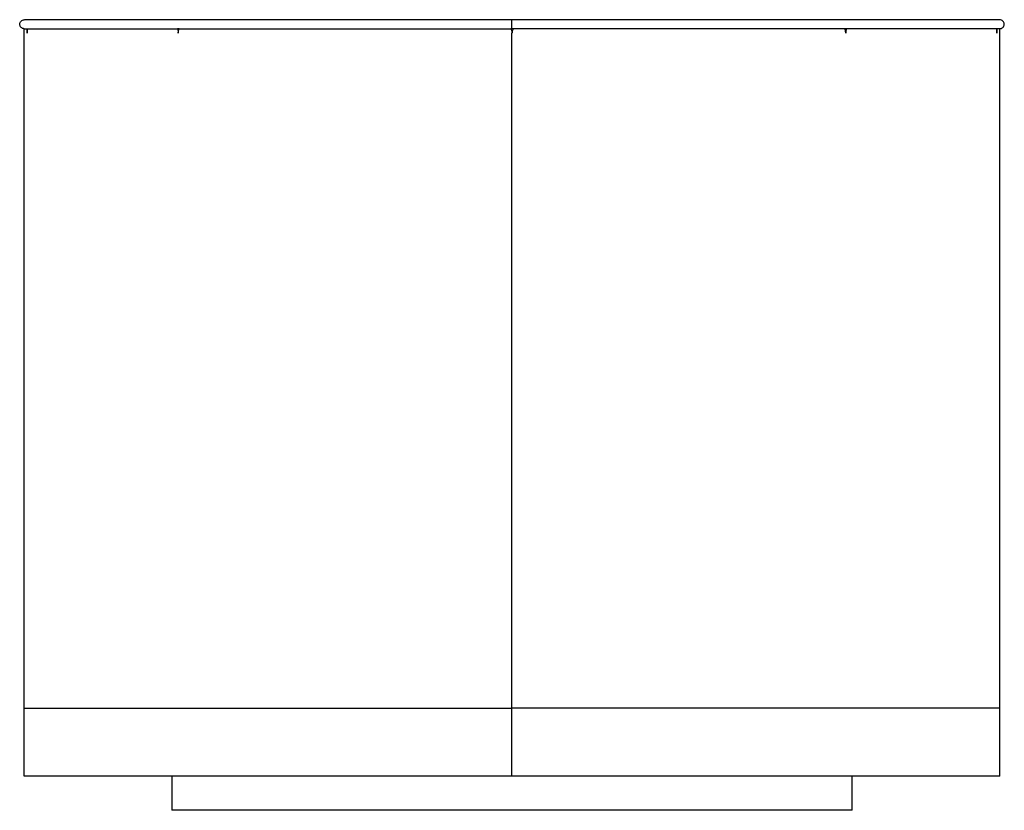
# Paper-space layout '_Back' of a CAD drawing. Header units: millimetres. Extents: x -434 to 434, y 6 to 704.
import ezdxf

# ---------------------------------------------------------------- set-up
doc = ezdxf.new("R2010")
doc.units = ezdxf.units.MM

psp = doc.layouts.new('_Back')

# ---------------------------------------------------------------- linework, layer by layer
at = {"color": 7, "linetype": 'Continuous', "lineweight": 25}
for p, q in [((-430, 36.47), (-430, 696)), ((430, 36.47), (430, 696)), ((0, 36.47), (0, 692)), ((-300, 36.47), (-300, 6.47)), ((300, 6.47), (300, 36.47)), ((300, 6.47), (-300, 6.47))]:
    psp.add_line(p, q, dxfattribs=at)
for points, knots in [([(-430, 696), (-430.52, 696), (-431.05, 696.1), (-432.01, 696.5), (-432.46, 696.8), (-433.2, 697.54), (-433.5, 697.99), (-433.9, 698.95), (-434, 699.48), (-434, 700.52), (-433.9, 701.05), (-433.5, 702.01), (-433.2, 702.46), (-432.46, 703.2), (-432.01, 703.5), (-431.05, 703.9), (-430.52, 704), (-430, 704)], [0, 0, 0, 0, 0.125, 0.125, 0.25, 0.25, 0.375, 0.375, 0.5, 0.5, 0.625, 0.625, 0.75, 0.75, 0.875, 0.875, 1, 1, 1, 1]), ([(0, 704), (-7.98, 704), (-23.77, 704), (-47.16, 704), (-69.97, 704), (-92.19, 704), (-113.81, 704), (-134.42, 704), (-154.04, 704), (-172.69, 704), (-190.76, 704), (-208.22, 704), (-225.41, 704), (-242.25, 704), (-258.69, 704), (-274.39, 704), (-289.31, 704), (-303.44, 704), (-317.56, 704), (-331.48, 704), (-345, 704), (-357.37, 704), (-368.39, 704), (-378.15, 704), (-386.73, 704), (-394.31, 704), (-400.94, 704), (-406.68, 704), (-411.86, 704), (-416.39, 704), (-420.21, 704), (-423.18, 704), (-425.74, 704), (-427.7, 704), (-428.97, 704), (-429.58, 704), (-429.72, 704), (-429.78, 704)], [0, 0, 0, 0, 0.031462, 0.062239, 0.092399, 0.122013, 0.15114, 0.179835, 0.20654, 0.23294, 0.25906, 0.284924, 0.310546, 0.337468, 0.364135, 0.390549, 0.416707, 0.442602, 0.468227, 0.498073, 0.527522, 0.556564, 0.585193, 0.612029, 0.638519, 0.66467, 0.690498, 0.716038, 0.741317, 0.770798, 0.799971, 0.828863, 0.857491, 0.897941, 0.937872, 0.977277, 1, 1, 1, 1]), ([(0, 696), (0, 696), (0, 696.1), (0, 696.5), (0, 696.8), (0, 697.54), (0, 697.99), (0, 698.95), (0, 699.48), (0, 700.52), (0, 701.05), (0, 702.01), (0, 702.46), (0, 703.2), (0, 703.5), (0, 703.9), (0, 704), (0, 704)], [0, 0, 0, 0, 0.125, 0.125, 0.25, 0.25, 0.375, 0.375, 0.5, 0.5, 0.625, 0.625, 0.75, 0.75, 0.875, 0.875, 1, 1, 1, 1]), ([(429.8, 704), (429.78, 704), (429.71, 704), (429.41, 704), (428.76, 704), (427.69, 704), (426.05, 704), (423.68, 704), (420.65, 704), (417.03, 704), (412.96, 704), (408.05, 704), (402.23, 704), (395.43, 704), (387.58, 704), (378.64, 704), (368.52, 704), (357.16, 704), (344.53, 704), (330.71, 704), (315.7, 704), (300.69, 704), (285.96, 704), (271.74, 704), (256.85, 704), (241.29, 704), (224.74, 704), (207.19, 704), (188.6, 704), (169.34, 704), (149.43, 704), (128.87, 704), (108.1, 704), (87.17, 704), (66.12, 704), (44.54, 704), (22.44, 704), (7.53, 704), (0, 704)], [0, 0, 0, 0, 0.006762, 0.037889, 0.069354, 0.101151, 0.133276, 0.165731, 0.198526, 0.224548, 0.25081, 0.277332, 0.304142, 0.331266, 0.358738, 0.386582, 0.414808, 0.44396, 0.473544, 0.503547, 0.533958, 0.56477, 0.589251, 0.613963, 0.6389, 0.664064, 0.689455, 0.716638, 0.744092, 0.771838, 0.799903, 0.828321, 0.857134, 0.88471, 0.91273, 0.941246, 0.970317, 1, 1, 1, 1]), ([(430, 696), (430.52, 696), (431.05, 696.1), (432.01, 696.5), (432.46, 696.8), (433.2, 697.54), (433.49, 697.99), (433.9, 698.95), (434, 699.48), (434, 700.52), (433.9, 701.05), (433.49, 702.01), (433.2, 702.46), (432.46, 703.2), (432.01, 703.5), (431.05, 703.9), (430.52, 704), (430, 704)], [0, 0, 0, 0, 0.125, 0.125, 0.25, 0.25, 0.375, 0.375, 0.5, 0.5, 0.625, 0.625, 0.75, 0.75, 0.875, 0.875, 1, 1, 1, 1]), ([(-430, 696), (-430, 696), (-429.97, 696), (-429.85, 696), (-429.74, 696), (-429.42, 696), (-429.19, 696), (-428.53, 696), (-428.09, 696), (-427.51, 696)], [0, 0, 0, 0, 0.25, 0.25, 0.5, 0.5, 0.75, 0.75, 1, 1, 1, 1]), ([(-427.51, 696), (-427.49, 695.4), (-427.47, 694.75), (-427.45, 693.4), (-427.45, 692.7), (-427.45, 692)], [0, 0, 0, 0, 0.5, 0.5, 1, 1, 1, 1]), ([(-427.45, 692), (-427.45, 692.7), (-427.44, 693.4), (-427.42, 694.75), (-427.4, 695.4), (-427.38, 696)], [0, 0, 0, 0, 0.5, 0.5, 1, 1, 1, 1]), ([(-427.38, 696), (-426.58, 696), (-425.51, 696), (-422.56, 696), (-420.68, 696), (-415.84, 696), (-412.88, 696), (-405.63, 696), (-401.33, 696), (-391.16, 696), (-385.31, 696), (-371.89, 696), (-364.34, 696), (-347.48, 696), (-338.18, 696), (-317.85, 696), (-306.83, 696), (-294.97, 696)], [0, 0, 0, 0, 0.125, 0.125, 0.25, 0.25, 0.375, 0.375, 0.5, 0.5, 0.625, 0.625, 0.75, 0.75, 0.875, 0.875, 1, 1, 1, 1]), ([(-294.97, 696), (-294.72, 695.4), (-294.53, 694.75), (-294.26, 693.39), (-294.2, 692.7), (-294.2, 692)], [0, 0, 0, 0, 0.5, 0.5, 1, 1, 1, 1]), ([(-294.2, 692), (-294.2, 692.09), (-294.2, 692.28), (-294.19, 692.56), (-294.17, 692.84), (-294.14, 693.12), (-294.11, 693.4), (-294.07, 693.68), (-294.02, 693.96), (-293.97, 694.24), (-293.91, 694.52), (-293.84, 694.79), (-293.74, 695.13), (-293.61, 695.54), (-293.48, 695.84), (-293.42, 696)], [0, 0, 0, 0, 0.066721, 0.133735, 0.201043, 0.268646, 0.336543, 0.404735, 0.473223, 0.542006, 0.611086, 0.680463, 0.750137, 0.873132, 1, 1, 1, 1]), ([(-293.42, 696), (-275.6, 696), (-255.92, 696), (-223.88, 696), (-212.78, 696), (-189.78, 696), (-177.89, 696), (-153.33, 696), (-140.67, 696), (-114.64, 696), (-101.26, 696), (-73.8, 696), (-59.73, 696), (-30.91, 696), (-16.16, 696), (-1.07, 696)], [0, 0, 0, 0, 0.25, 0.25, 0.375, 0.375, 0.5, 0.5, 0.625, 0.625, 0.75, 0.75, 0.875, 0.875, 1, 1, 1, 1]), ([(-1.12, 696.08), (-1.1, 696.05), (-1.07, 696), (-1.07, 696), (-1.07, 696)], [0, 0, 0, 0, 0.683415, 1, 1, 1, 1]), ([(-1.07, 696), (-1.03, 695.93), (-0.95, 695.78), (-0.83, 695.55), (-0.71, 695.31), (-0.61, 695.08), (-0.52, 694.84), (-0.43, 694.58), (-0.33, 694.28), (-0.23, 693.92), (-0.14, 693.52), (-0.07, 693.06), (-0.01, 692.55), (0, 692.19), (0, 692)], [0, 0, 0, 0, 0.060245, 0.121994, 0.185245, 0.25, 0.303165, 0.367927, 0.444286, 0.53224, 0.63179, 0.742934, 0.865671, 1, 1, 1, 1]), ([(1.07, 696), (1.03, 695.92), (0.94, 695.77), (0.82, 695.54), (0.71, 695.3), (0.54, 694.9), (0.33, 694.33), (0.16, 693.65), (0.06, 693.04), (0.01, 692.52), (0, 692.17), (0, 692)], [0, 0, 0, 0, 0.062523, 0.125052, 0.187655, 0.250398, 0.437746, 0.625147, 0.750181, 0.874953, 1, 1, 1, 1]), ([(293.42, 696), (275.6, 696), (255.92, 696), (223.88, 696), (212.78, 696), (189.78, 696), (177.89, 696), (153.33, 696), (140.67, 696), (114.64, 696), (101.26, 696), (73.8, 696), (59.73, 696), (30.91, 696), (16.16, 696), (1.07, 696)], [0, 0, 0, 0, 0.25, 0.25, 0.375, 0.375, 0.5, 0.5, 0.625, 0.625, 0.75, 0.75, 0.875, 0.875, 1, 1, 1, 1]), ([(294.2, 692), (294.2, 692.09), (294.2, 692.26), (294.19, 692.52), (294.17, 692.78), (294.15, 693.04), (294.12, 693.3), (294.07, 693.73), (293.96, 694.33), (293.79, 694.99), (293.6, 695.54), (293.48, 695.85), (293.42, 696)], [0, 0, 0, 0, 0.062651, 0.12517, 0.187624, 0.250082, 0.312611, 0.375278, 0.562828, 0.750437, 0.875335, 1, 1, 1, 1]), ([(294.97, 696), (294.72, 695.4), (294.53, 694.75), (294.26, 693.39), (294.2, 692.7), (294.2, 692)], [0, 0, 0, 0, 0.5, 0.5, 1, 1, 1, 1]), ([(427.38, 696), (426.58, 696), (425.51, 696), (422.56, 696), (420.68, 696), (415.84, 696), (412.88, 696), (405.63, 696), (401.33, 696), (391.16, 696), (385.31, 696), (371.89, 696), (364.34, 696), (347.48, 696), (338.18, 696), (317.85, 696), (306.83, 696), (294.97, 696)], [0, 0, 0, 0, 0.125, 0.125, 0.25, 0.25, 0.375, 0.375, 0.5, 0.5, 0.625, 0.625, 0.75, 0.75, 0.875, 0.875, 1, 1, 1, 1]), ([(427.45, 692), (427.45, 692.7), (427.44, 693.4), (427.42, 694.75), (427.4, 695.4), (427.38, 696)], [0, 0, 0, 0, 0.5, 0.5, 1, 1, 1, 1]), ([(427.51, 696), (427.49, 695.4), (427.47, 694.75), (427.45, 693.4), (427.45, 692.7), (427.45, 692)], [0, 0, 0, 0, 0.5, 0.5, 1, 1, 1, 1]), ([(430, 696), (430, 696), (429.97, 696), (429.85, 696), (429.74, 696), (429.42, 696), (429.19, 696), (428.53, 696), (428.09, 696), (427.51, 696)], [0, 0, 0, 0, 0.25, 0.25, 0.5, 0.5, 0.75, 0.75, 1, 1, 1, 1]), ([(430, 109.13), (430, 145.12), (430, 221.31), (430, 337.72), (430, 458.35), (430, 574.08), (430, 649.61), (430, 684.93)], [0, 0, 0, 0, 0.187508, 0.396999, 0.606485, 0.815977, 1, 1, 1, 1]), ([(-430, 96.47), (-430, 96.47), (-429.99, 96.47), (-429.93, 96.47), (-429.88, 96.47), (-429.67, 96.47), (-429.44, 96.47), (-428.61, 96.47), (-428.01, 96.47), (-426.15, 96.47), (-424.89, 96.47), (-421.39, 96.47), (-419.14, 96.47), (-413.34, 96.47), (-409.77, 96.47), (-401.02, 96.47), (-395.82, 96.47), (-383.57, 96.47), (-376.51, 96.47), (-360.41, 96.47), (-351.37, 96.47), (-331.28, 96.47), (-320.24, 96.47), (-296.23, 96.47), (-283.26, 96.47), (-255.49, 96.47), (-240.69, 96.47), (-209.39, 96.47), (-192.89, 96.47), (-158.31, 96.47), (-140.24, 96.47), (-102.61, 96.47), (-83.07, 96.47), (-52.7, 96.47), (-42.4, 96.47), (-21.46, 96.47), (-10.82, 96.47), (0, 96.47)], [0, 0, 0, 0, 0.03125, 0.03125, 0.0625, 0.0625, 0.125, 0.125, 0.1875, 0.1875, 0.25, 0.25, 0.3125, 0.3125, 0.375, 0.375, 0.4375, 0.4375, 0.5, 0.5, 0.5625, 0.5625, 0.625, 0.625, 0.6875, 0.6875, 0.75, 0.75, 0.8125, 0.8125, 0.875, 0.875, 0.9375, 0.9375, 0.96875, 0.96875, 1, 1, 1, 1]), ([(430, 96.47), (430, 96.47), (429.99, 96.47), (429.93, 96.47), (429.88, 96.47), (429.67, 96.47), (429.44, 96.47), (428.61, 96.47), (428.01, 96.47), (426.15, 96.47), (424.89, 96.47), (421.39, 96.47), (419.14, 96.47), (413.34, 96.47), (409.77, 96.47), (401.02, 96.47), (395.82, 96.47), (383.57, 96.47), (376.51, 96.47), (360.41, 96.47), (351.37, 96.47), (331.28, 96.47), (320.24, 96.47), (296.23, 96.47), (283.26, 96.47), (255.49, 96.47), (240.69, 96.47), (209.39, 96.47), (192.89, 96.47), (158.31, 96.47), (140.24, 96.47), (102.61, 96.47), (83.07, 96.47), (52.7, 96.47), (42.4, 96.47), (21.46, 96.47), (10.82, 96.47), (0, 96.47)], [0, 0, 0, 0, 0.03125, 0.03125, 0.0625, 0.0625, 0.125, 0.125, 0.1875, 0.1875, 0.25, 0.25, 0.3125, 0.3125, 0.375, 0.375, 0.4375, 0.4375, 0.5, 0.5, 0.5625, 0.5625, 0.625, 0.625, 0.6875, 0.6875, 0.75, 0.75, 0.8125, 0.8125, 0.875, 0.875, 0.9375, 0.9375, 0.96875, 0.96875, 1, 1, 1, 1]), ([(0, 36.47), (-10.82, 36.47), (-21.46, 36.47), (-42.4, 36.47), (-52.7, 36.47), (-83.07, 36.47), (-102.61, 36.47), (-140.24, 36.47), (-158.31, 36.47), (-192.89, 36.47), (-209.39, 36.47), (-240.69, 36.47), (-255.49, 36.47), (-283.26, 36.47), (-296.23, 36.47), (-320.24, 36.47), (-331.28, 36.47), (-351.37, 36.47), (-360.41, 36.47), (-376.51, 36.47), (-383.57, 36.47), (-395.82, 36.47), (-401.02, 36.47), (-409.77, 36.47), (-413.34, 36.47), (-419.14, 36.47), (-421.39, 36.47), (-424.89, 36.47), (-426.15, 36.47), (-428.01, 36.47), (-428.61, 36.47), (-429.44, 36.47), (-429.67, 36.47), (-429.88, 36.47), (-429.93, 36.47), (-429.99, 36.47), (-430, 36.47), (-430, 36.47)], [0, 0, 0, 0, 0.03125, 0.03125, 0.0625, 0.0625, 0.125, 0.125, 0.1875, 0.1875, 0.25, 0.25, 0.3125, 0.3125, 0.375, 0.375, 0.4375, 0.4375, 0.5, 0.5, 0.5625, 0.5625, 0.625, 0.625, 0.6875, 0.6875, 0.75, 0.75, 0.8125, 0.8125, 0.875, 0.875, 0.9375, 0.9375, 0.96875, 0.96875, 1, 1, 1, 1]), ([(430, 36.47), (430, 36.47), (429.99, 36.47), (429.93, 36.47), (429.88, 36.47), (429.67, 36.47), (429.44, 36.47), (428.61, 36.47), (428.01, 36.47), (426.15, 36.47), (424.89, 36.47), (421.39, 36.47), (419.14, 36.47), (413.34, 36.47), (409.77, 36.47), (401.02, 36.47), (395.82, 36.47), (383.57, 36.47), (376.51, 36.47), (360.41, 36.47), (351.37, 36.47), (331.28, 36.47), (320.24, 36.47), (296.23, 36.47), (283.26, 36.47), (255.49, 36.47), (240.69, 36.47), (209.39, 36.47), (192.89, 36.47), (158.31, 36.47), (140.24, 36.47), (102.61, 36.47), (83.07, 36.47), (52.7, 36.47), (42.4, 36.47), (21.46, 36.47), (10.82, 36.47), (0, 36.47)], [0, 0, 0, 0, 0.03125, 0.03125, 0.0625, 0.0625, 0.125, 0.125, 0.1875, 0.1875, 0.25, 0.25, 0.3125, 0.3125, 0.375, 0.375, 0.4375, 0.4375, 0.5, 0.5, 0.5625, 0.5625, 0.625, 0.625, 0.6875, 0.6875, 0.75, 0.75, 0.8125, 0.8125, 0.875, 0.875, 0.9375, 0.9375, 0.96875, 0.96875, 1, 1, 1, 1])]:
    psp.add_open_spline(points, degree=3, knots=knots, dxfattribs=at)
for points in [[(-293.42, 696), (-293.94, 696), (-294.46, 696), (-294.97, 696)], [(0, 696), (-0.36, 696), (-0.71, 696), (-1.07, 696)], [(1.07, 696), (0.71, 696), (0.36, 696), (0, 696)], [(294.97, 696), (294.46, 696), (293.94, 696), (293.42, 696)]]:
    psp.add_open_spline(points, degree=3, dxfattribs=at)

doc.saveas('drawing.dxf')
